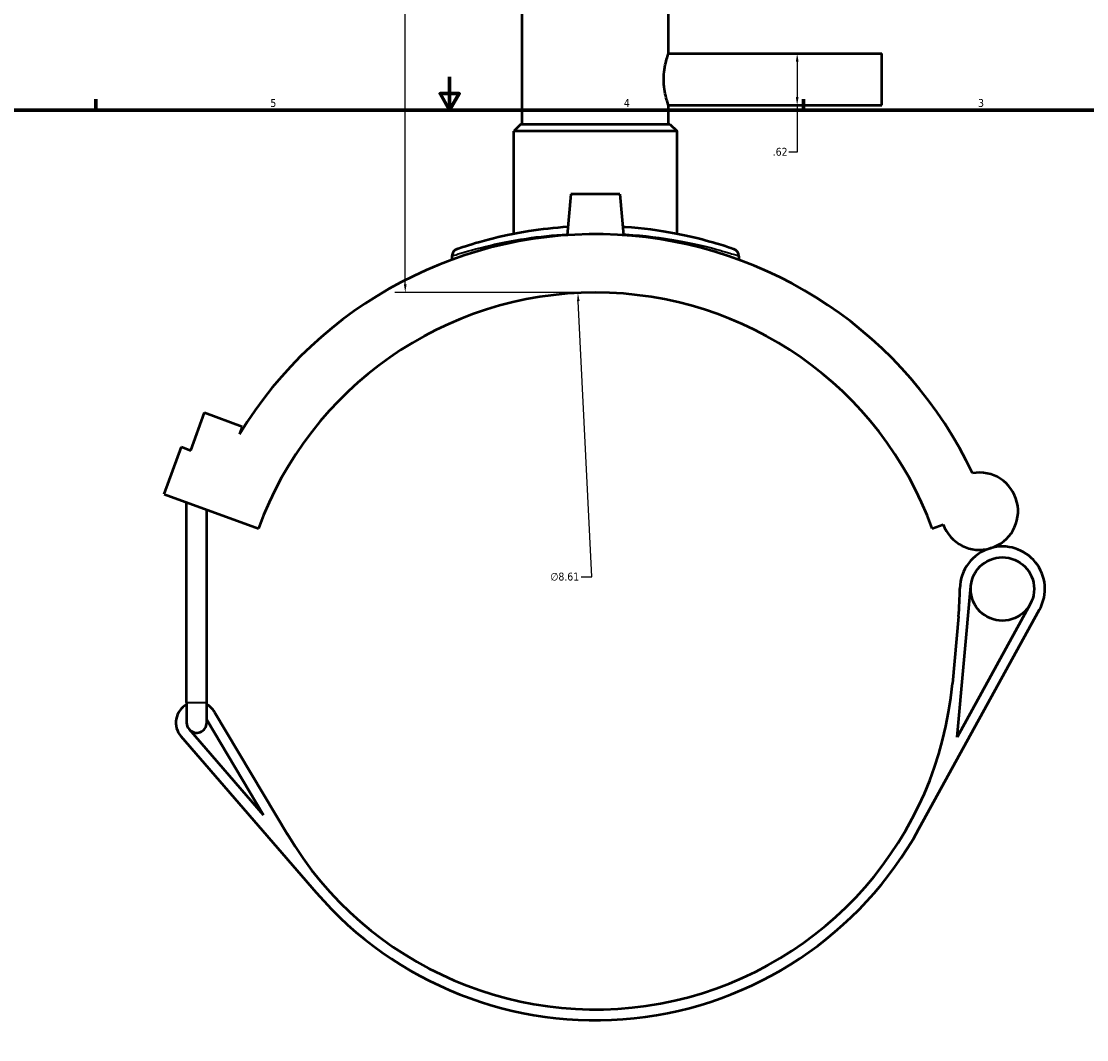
# Model space of a CAD drawing. Header units: inches. Extents: x -0.9 to 49.3, y -1.4 to 48.
# Tile 4 of 9: x 11.9 to 24.7, y 9.8 to 22.1. Entities that reach past the tile are written whole.
import ezdxf

# ---------------------------------------------------------------- set-up
doc = ezdxf.new("R2010")
doc.units = ezdxf.units.IN
doc.header["$MEASUREMENT"] = 0
for name, color, linetype, lineweight in [('Border (ANSI)', 7, 'Continuous', 70), ('Dimension (ANSI)', 7, 'Continuous', 25), ('Visible (ANSI)', 7, 'Continuous', 50), ('Visible Narrow (ANSI)', 7, 'Continuous', 35)]:
    doc.layers.add(name, color=color, linetype=linetype, lineweight=lineweight)
doc.styles.add('Note Text (ANSI)', font='tahoma.ttf')
doc.dimstyles.new('Default (ANSI)', dxfattribs={"dimtxt": 0.094488, "dimasz": 0.098425, "dimexe": 0.125, "dimexo": 0.0625, "dimgap": 0.031496, "dimtad": 0, "dimtih": 1, "dimtoh": 1, "dimrnd": 1e-08, "dimzin": 4, "dimdsep": 46, "dimtxsty": 'Note Text (ANSI)', "dimcen": 0.09, "dimdle": 0.393701, "dimclrd": 256, "dimclre": 256, "dimclrt": 5, "dimadec": 0, "dimazin": 1, "dimtfac": 1, "dimtofl": 0, "dimtmove": 0, "dimatfit": 3, "dimfxl": 1, "dimtolj": 1, "dimtzin": 4, "dimlwd": -1, "dimlwe": -1, "dimarcsym": 0})

# ---------------------------------------------------------------- blocks, each defined once
blk = doc.blocks.new('Borders Default Border')
at = {"layer": 'Border (ANSI)'}
for p, q in [((12.75, 21), (12.75, 21.134)), ((21.25, 21), (21.25, 21.134))]:
    blk.add_line(p, q, dxfattribs=at)
at = {"layer": 'Border (ANSI)', "flags": 128}
for points in [[(17, 21.4), (17, 21), (16.885, 21.2), (17.115, 21.2), (17, 21)], [(0.5, 1), (0.5, 21), (33.5, 21), (33.5, 1), (0.5, 1)]]:
    blk.add_lwpolyline(points, dxfattribs=at)
at = {"layer": 'Border (ANSI)', "color": 5, "true_color": 0x0000ff, "char_height": 0.0945, "attachment_point": 7, "style": 'Note Text (ANSI)'}
for s, insert in [('5', (14.847, 21.038)), ('4', (19.092, 21.04)), ('3', (23.346, 21.038))]:
    blk.add_mtext(s, dxfattribs=dict(at, insert=insert))
blk = doc.blocks.new('*D6')
at = {"layer": 'Defpoints', "color": 0, "transparency": 16777216}
for p in [(18.54, 18.805), (18.96, 10.205)]:
    blk.add_point(p, dxfattribs=at)
at = {"layer": 'Dimension (ANSI)', "transparency": 16777216}
for p, q in [((18.707, 15.395), (18.545, 18.707)), ((18.579, 15.395), (18.707, 15.395))]:
    blk.add_line(p, q, dxfattribs=at)
blk.add_solid([(18.561, 18.708), (18.529, 18.706), (18.54, 18.805)], dxfattribs=at)
at = {"layer": 'Dimension (ANSI)', "color": 5, "transparency": 16777216, "insert": (18.209, 15.446), "char_height": 0.0945, "attachment_point": 1, "style": 'Note Text (ANSI)'}
blk.add_mtext('\\A1;∅8.61', dxfattribs=at)
blk = doc.blocks.new('*D7')
at = {"layer": 'Defpoints', "color": 0, "transparency": 16777216}
for p in [(20.962, 21.681), (20.962, 21.059), (21.173, 21.059)]:
    blk.add_point(p, dxfattribs=at)
at = {"layer": 'Dimension (ANSI)', "transparency": 16777216}
for p, q in [((21.173, 21.583), (21.173, 21.158)), ((21.173, 21.059), (21.173, 20.498)), ((21.173, 20.498), (21.075, 20.498))]:
    blk.add_line(p, q, dxfattribs=at)
for points in [[(21.157, 21.583), (21.19, 21.583), (21.173, 21.681)], [(21.157, 21.158), (21.19, 21.158), (21.173, 21.059)]]:
    blk.add_solid(points, dxfattribs=at)
at = {"layer": 'Dimension (ANSI)', "color": 5, "transparency": 16777216, "insert": (20.88, 20.548), "char_height": 0.0945, "attachment_point": 1, "style": 'Note Text (ANSI)'}
blk.add_mtext('\\A1;.62', dxfattribs=at)
blk = doc.blocks.new('*D8')
at = {"layer": 'Defpoints', "color": 0, "transparency": 16777216}
for p in [(16.467, 25.78), (18.354, 25.78), (18.75, 18.81)]:
    blk.add_point(p, dxfattribs=at)
at = {"layer": 'Dimension (ANSI)', "transparency": 16777216}
for p, q in [((18.292, 25.78), (16.342, 25.78)), ((16.467, 25.682), (16.467, 22.376)), ((16.467, 18.909), (16.467, 22.215)), ((18.688, 18.81), (16.342, 18.81))]:
    blk.add_line(p, q, dxfattribs=at)
for points in [[(16.45, 25.682), (16.483, 25.682), (16.467, 25.78)], [(16.45, 18.909), (16.483, 18.909), (16.467, 18.81)]]:
    blk.add_solid(points, dxfattribs=at)
at = {"layer": 'Dimension (ANSI)', "color": 5, "transparency": 16777216, "insert": (16.346, 22.345), "char_height": 0.0945, "attachment_point": 1, "style": 'Note Text (ANSI)'}
blk.add_mtext('\\A1;6.97', dxfattribs=at)

msp = doc.modelspace()

# ---------------------------------------------------------------- linework, layer by layer
at = {"layer": 'Visible (ANSI)'}
for p, q in [((17.872, 20.834), (17.872, 24.038)), ((19.628, 21.681), (19.628, 24.038)), ((19.628, 21.681), (22.19, 21.681)), ((22.19, 21.059), (22.19, 21.681)), ((19.628, 21.059), (22.19, 21.059)), ((19.628, 20.834), (19.628, 21.059)), ((17.855, 20.834), (17.769, 20.748)), ((19.732, 20.748), (17.769, 20.748)), ((17.769, 19.514), (17.769, 20.748)), ((17.855, 20.834), (19.646, 20.834)), ((19.646, 20.834), (19.732, 20.748)), ((19.732, 19.514), (19.732, 20.748)), ((18.455, 19.991), (18.412, 19.5)), ((19.045, 19.991), (18.455, 19.991)), ((19.045, 19.991), (19.088, 19.5)), ((17.028, 19.249), (17.028, 19.206)), ((20.472, 19.249), (20.472, 19.206)), ((13.891, 16.915), (14.056, 17.368)), ((14.056, 17.368), (14.509, 17.203)), ((14.509, 17.203), (14.476, 17.111)), ((13.572, 16.39), (13.778, 16.956)), ((13.778, 16.956), (13.891, 16.915)), ((13.572, 16.39), (14.705, 15.978)), ((13.841, 13.887), (13.841, 16.292)), ((14.082, 13.887), (14.082, 16.204)), ((22.796, 15.978), (22.926, 16.025)), ((23.094, 13.47), (23.259, 15.285)), ((22.636, 12.369), (24.085, 15.004)), ((23.972, 15.067), (23.094, 13.47)), ((23.111, 14.919), (23.037, 14.115)), ((13.841, 13.887), (13.841, 13.644)), ((14.082, 13.644), (14.082, 13.887)), ((15.051, 12.303), (14.177, 13.772)), ((14.763, 12.534), (13.871, 13.565)), ((14.082, 13.677), (14.763, 12.534)), ((13.773, 13.481), (15.396, 11.604))]:
    msp.add_line(p, q, dxfattribs=at)
msp.add_circle((23.638, 15.25), 0.381, dxfattribs=at)
for centre, radius, start, end in [((18.75, 14.505), 5.006, 25.2396, 148.6351), ((17.114, 19.249), 0.0861, 109.0269, 180), ((20.386, 19.249), 0.0861, 0, 70.9731), ((18.75, 14.505), 4.305, 20, 160), ((23.362, 16.184), 0.464, 200, 100.4099), ((23.638, 15.25), 0.51, 106.4663, 179.3042), ((23.638, 15.25), 0.51, 331.198, 106.4663), ((18.823, 15.309), 4.305, 354.8026, 359.3042), ((18.75, 14.505), 4.305, 210.7624, 354.8026), ((13.962, 13.644), 0.25, 118.8657, 220.8607), ((13.962, 13.644), 0.25, 30.7624, 61.1343), ((13.962, 13.644), 0.121, 180, 220.8607), ((13.962, 13.644), 0.121, 220.8607, 0), ((18.75, 14.505), 4.434, 220.8607, 331.198)]:
    msp.add_arc(centre, radius, start, end, dxfattribs=at)
for points, knots in [([(19.628, 21.059), (19.628, 21.059), (19.625, 21.067), (19.615, 21.099), (19.607, 21.123), (19.593, 21.178), (19.586, 21.213), (19.575, 21.289), (19.571, 21.331), (19.571, 21.41), (19.575, 21.452), (19.586, 21.528), (19.593, 21.563), (19.607, 21.618), (19.615, 21.642), (19.625, 21.673), (19.628, 21.681), (19.628, 21.681)], [1.2017, 1.2017, 1.2017, 1.2017, 1.502035, 1.502035, 1.80237, 1.80237, 2.102885, 2.102885, 2.4034, 2.4034, 2.703915, 2.703915, 3.00443, 3.00443, 3.304765, 3.304765, 3.6051, 3.6051, 3.6051, 3.6051]), ([(18.42, 19.599), (18.256, 19.588), (18.098, 19.57), (17.771, 19.518), (17.609, 19.482), (17.313, 19.406), (17.194, 19.367), (17.102, 19.336), (17.086, 19.331), (17.086, 19.331)], [20.780492, 20.780492, 20.780492, 20.780492, 22.052722, 22.052722, 23.63078, 23.63078, 25.585377, 25.585377, 26.589153, 26.589153, 26.589153, 26.589153]), ([(20.414, 19.331), (20.414, 19.331), (20.392, 19.338), (20.301, 19.368), (20.224, 19.393), (20.011, 19.453), (19.867, 19.489), (19.522, 19.554), (19.319, 19.582), (19.096, 19.598), (19.088, 19.598), (19.08, 19.599)], [13.294583, 13.294583, 13.294583, 13.294583, 14.466352, 14.466352, 15.824677, 15.824677, 17.373948, 17.373948, 19.039286, 19.039286, 19.103259, 19.103259, 19.103259, 19.103259])]:
    msp.add_open_spline(points, degree=3, knots=knots, dxfattribs=at)
at = {"layer": 'Visible Narrow (ANSI)'}
msp.add_line((13.843, 13.887), (14.081, 13.887), dxfattribs=at)
msp.add_arc((20.386, 19.249), 0.0861, 3.5487, 67.4244, dxfattribs=at)
for points, knots in [([(17.028, 19.249), (17.028, 19.249), (17.045, 19.255), (17.14, 19.285), (17.263, 19.323), (17.569, 19.398), (17.736, 19.433), (18.076, 19.484), (18.242, 19.503), (18.413, 19.513)], [-26.589153, -26.589153, -26.589153, -26.589153, -25.585377, -25.585377, -23.63078, -23.63078, -22.052722, -22.052722, -20.770515, -20.770515, -20.770515, -20.770515]), ([(19.087, 19.513), (19.097, 19.512), (19.107, 19.512), (19.339, 19.497), (19.549, 19.469), (19.905, 19.405), (20.055, 19.369), (20.276, 19.311), (20.355, 19.286), (20.45, 19.257), (20.472, 19.249), (20.472, 19.249)], [-19.113235, -19.113235, -19.113235, -19.113235, -19.039286, -19.039286, -17.373948, -17.373948, -15.824677, -15.824677, -14.466352, -14.466352, -13.294583, -13.294583, -13.294583, -13.294583])]:
    msp.add_open_spline(points, degree=3, knots=knots, dxfattribs=at)

# ---------------------------------------------------------------- block references
msp.add_blockref('Borders Default Border', (0, 0))

# ---------------------------------------------------------------- dimensions: what is measured, and where the dimension line sits
at = {"layer": 'Dimension (ANSI)'}
for base, p1, p2, angle, override, picture, middle in [((16.467, 25.78), (18.75, 18.81), (18.354, 25.78), 90, {"dimgap": 0.031496, "dimdec": 2, "dimtol": 0, "dimlim": 0, "dimtp": 0, "dimtm": 0, "dimtdec": 2, "dimatfit": 1}, '*D8', (16.467, 22.295)), ((21.173, 21.059), (20.962, 21.681), (20.962, 21.059), 270, {"dimgap": 0.031496, "dimdec": 2, "dimse1": 1, "dimse2": 1, "dimtol": 0, "dimlim": 0, "dimtp": 0, "dimtm": 0, "dimtdec": 2, "dimatfit": 2}, '*D7', (20.962, 20.498))]:
    dim = msp.add_linear_dim(base=base, p1=p1, p2=p2, angle=angle, dimstyle='Default (ANSI)', override=override, dxfattribs=at)
    dim.commit()
    dim.dimension.update_dxf_attribs({"geometry": picture, "text_midpoint": middle, "dimtype": 160})
dim = msp.add_diameter_dim_2p(p1=(18.96, 10.205), p2=(18.54, 18.805), dimstyle='Default (ANSI)', override={"dimgap": 0.031496, "dimdec": 2, "dimlfac": 1, "dimtol": 0, "dimlim": 0, "dimtp": 0, "dimtm": 0, "dimtdec": 2}, dxfattribs=at)
dim.commit()
dim.dimension.update_dxf_attribs({"geometry": '*D6', "text_midpoint": (18.378, 15.395), "dimtype": 163})

doc.saveas('drawing.dxf')
